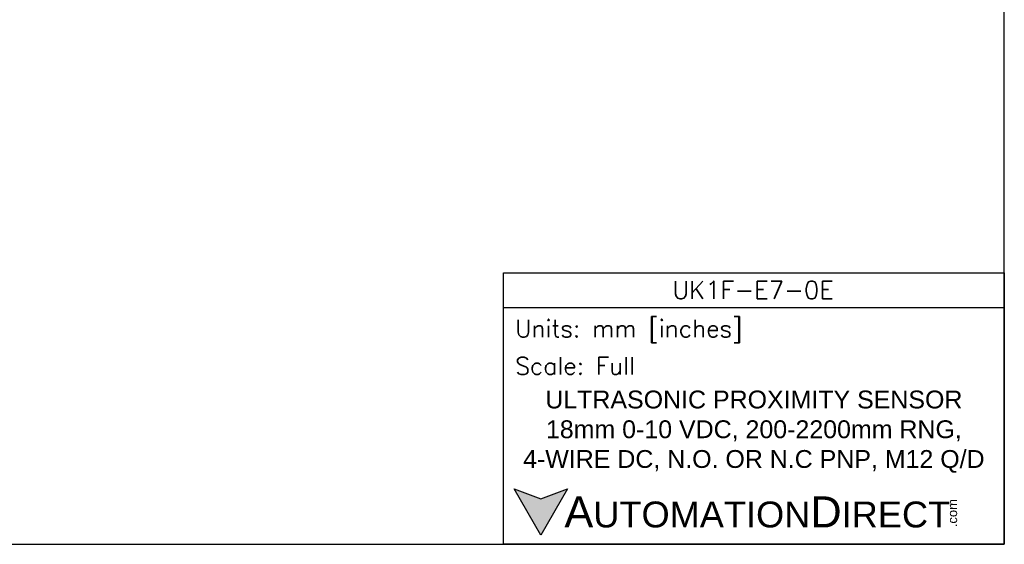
# Model space of a CAD drawing. Header units: inches. Extents: x 0 to 279, y 0 to 216.
# Tile 2 of 8: x 100 to 279, y 0 to 95. Entities that reach past the tile are written whole.
import ezdxf

# ---------------------------------------------------------------- set-up
doc = ezdxf.new("R2010")
doc.units = ezdxf.units.IN
doc.header["$LTSCALE"] = 10
doc.header["$MEASUREMENT"] = 0
doc.layers.add('Text', color=140, linetype='Continuous')
doc.styles.add('\\M+2ABAC\\M+2A6A11', font='txt')
doc.styles.add('ROMANS', font='romans.shx')

msp = doc.modelspace()

# ---------------------------------------------------------------- hatches: boundary and pattern name
at = {"layer": 'Text'}
msp.add_hatch(color=256, dxfattribs=at).paths.add_polyline_path([(199.93, 10.07), (195.08, 8.31), (190.23, 10.07), (195.08, 1.67)])

# ---------------------------------------------------------------- linework, layer by layer
at = {"layer": 'Defpoints'}
msp.add_lwpolyline([(279.4, 215.9), (0, 215.9), (0, 0), (279.4, 0)], close=True, dxfattribs=at)
at = {"layer": 'Text'}
msp.add_line((188.28, 43.12), (279.4, 43.12), dxfattribs=at)
for points in [[(188.28, 0), (188.28, 49.4), (279.4, 49.4), (279.4, 0)], [(199.93, 10.07), (195.08, 1.67), (190.23, 10.07), (195.08, 8.31)]]:
    msp.add_lwpolyline(points, close=True, dxfattribs=at)

# ---------------------------------------------------------------- texts
at = {"layer": 'Text', "linetype": 'Continuous', "insert": (233.7, 46.3), "char_height": 3.248, "width": 61.1425, "attachment_point": 5, "style": 'ROMANS'}
msp.add_mtext('UK1F-E7-0E', dxfattribs=at)
at = {"layer": 'Text', "attachment_point": 4}
for s, insert, char_height, width, style in [(' Units: mm [inches]', (188.28, 38.75), 3.1404, 91.118, 'ROMANS'), (' Scale: Full', (188.28, 32.47), 3.1404, 91.118, 'ROMANS'), ('{\\fArial|b0|i0|c0|p34;     \\H1.2x;A\\H0.8333x;UTOMATION\\H1.2x;D\\H0.8333x;IRECT}', (190.23, 5.87), 4.7106, 79.7962, '\\M+2ABAC\\M+2A6A11')]:
    msp.add_mtext(s, dxfattribs=dict(at, insert=insert, char_height=char_height, width=width, style=style))
at = {"layer": 'Text', "linetype": 'Continuous', "insert": (233.84, 20.5), "char_height": 3.2482, "width": 87.1777, "attachment_point": 5}
msp.add_mtext('{\\fArial|b0|i0|c0|p34;ULTRASONIC PROXIMITY SENSOR\\P18mm 0-10 VDC, 200-2200mm RNG, \\P4-WIRE DC, N.O. OR N.C PNP, M12 Q/D}', dxfattribs=at)
at = {"layer": 'Text', "insert": (269.12, 3.11), "char_height": 1.6958, "width": 5.0253, "attachment_point": 1, "rotation": 90, "style": '\\M+2ABAC\\M+2A6A11'}
msp.add_mtext('{\\fArial|b0|i0|c0|p34;.com}', dxfattribs=at)

doc.saveas('drawing.dxf')
